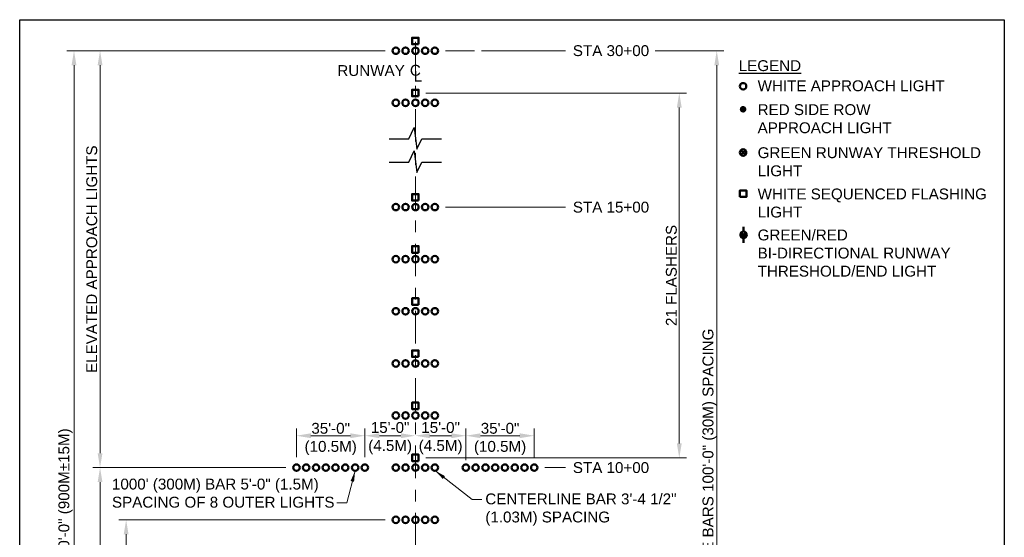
# Model space of a CAD drawing. Header units: inches. Extents: x 0 to 21.3, y 0 to 11.
# Tile 2 of 3: x 0 to 8.5, y 6.5 to 11. Entities that reach past the tile are written whole.
import ezdxf
from ezdxf.enums import TextEntityAlignment as Align

# ---------------------------------------------------------------- set-up
doc = ezdxf.new("R2010")
doc.units = ezdxf.units.IN
doc.header["$LTSCALE"] = 0.375
doc.header["$MEASUREMENT"] = 0
doc.header["$PDSIZE"] = 2
doc.linetypes.add('CENTER2', pattern=[1.125, 0.75, -0.125, 0.125, -0.125])
doc.layers.get('0').update_dxf_attribs({"linetype": 'CONTINUOUS', "lineweight": 35})
doc.layers.get('DEFPOINTS').update_dxf_attribs({"linetype": 'CONTINUOUS', "lineweight": 35})
for name, color, linetype, lineweight in [('E-AFLD-LITE-APPR', 203, 'CONTINUOUS', 50), ('E-AFLD-LITE-RUNW', 203, 'CONTINUOUS', 50), ('G-ANNO-DIMS', 7, 'CONTINUOUS', 0)]:
    doc.layers.add(name, color=color, linetype=linetype, lineweight=lineweight)
for name, color, linetype in [('G-ANNO-SYMB', 6, 'CONTINUOUS'), ('G-ANNO-TEXT', 7, 'CONTINUOUS'), ('G-ANNO-TEXT @ 1', 7, 'CONTINUOUS'), ('G-ANNO-TTLB', 7, 'CONTINUOUS')]:
    doc.layers.add(name, color=color, linetype=linetype)
doc.styles.add('01-E-BLDG-1_1', font='arial.ttf', dxfattribs={"height": 0.09375})
doc.styles.add('Arial', font='arial.ttf')
doc.dimstyles.new('01-E-BLDG-1_1', dxfattribs={"dimtxt": 0.09375, "dimasz": 0.125, "dimexe": 0.0625, "dimexo": 0.0625, "dimgap": 0.0625, "dimtad": 1, "dimdec": 4, "dimzin": 3, "dimdsep": 46, "dimlunit": 4, "dimtxsty": '01-E-BLDG-1_1', "dimcen": 0.0625, "dimclrd": 1, "dimclre": 1, "dimclrt": 256, "dimazin": 0, "dimtfac": 1, "dimtdec": 4, "dimtmove": 1, "dimatfit": 3, "dimfxl": 1, "dimfrac": 2, "dimtolj": 1, "dimtzin": 3, "dimlwd": 0, "dimlwe": 0, "dimarcsym": 0})

# ---------------------------------------------------------------- blocks, each defined once
blk = doc.blocks.new('DSWT')
blk.add_circle((0, 0), 0.0625)
blk = doc.blocks.new('DSFLSH')
blk.add_lwpolyline([(-0.0625, -0.0625), (-0.0625, 0.0625), (0.0625, 0.0625), (0.0625, -0.0625)], close=True)
blk = doc.blocks.new('*D20')
at = {"layer": 'DEFPOINTS', "color": 0, "transparency": 16777216}
for p in [(3.219, 10.7322), (0.6939, 7.1322), (2.3612, 7.1322)]:
    blk.add_point(p, dxfattribs=at)
at = {"layer": 'G-ANNO-DIMS', "color": 1, "lineweight": 0, "transparency": 16777216}
for p, q in [((3.1565, 10.7322), (0.6314, 10.7322)), ((0.6939, 10.6072), (0.6939, 7.2572)), ((2.2987, 7.1322), (0.6314, 7.1322))]:
    blk.add_line(p, q, dxfattribs=at)
at = {"layer": 'G-ANNO-DIMS', "color": 1, "transparency": 16777216}
for points in [[(0.673, 10.6072), (0.7147, 10.6072), (0.6939, 10.7322)], [(0.673, 7.2572), (0.7147, 7.2572), (0.6939, 7.1322)]]:
    blk.add_solid(points, dxfattribs=at)
at = {"layer": 'G-ANNO-DIMS', "transparency": 16777216, "insert": (0.6225, 8.9322), "char_height": 0.09375, "attachment_point": 5, "rotation": 90, "style": '01-E-BLDG-1_1'}
blk.add_mtext('\\A1;ELEVATED APPROACH LIGHTS', dxfattribs=at)
blk = doc.blocks.new('*D12')
at = {"layer": 'DEFPOINTS', "color": 0, "transparency": 16777216}
for p in [(2.3612, 7.1322), (0.6939, 2.5478), (2.5158, 2.5478)]:
    blk.add_point(p, dxfattribs=at)
at = {"layer": 'G-ANNO-DIMS', "color": 1, "lineweight": 0, "transparency": 16777216}
for p, q in [((2.2987, 7.1322), (0.6314, 7.1322)), ((0.6939, 7.0072), (0.6939, 2.6728))]:
    blk.add_line(p, q, dxfattribs=at)
at = {"layer": 'G-ANNO-DIMS', "color": 1, "transparency": 16777216}
for points in [[(0.673, 7.0072), (0.7147, 7.0072), (0.6939, 7.1322)], [(0.673, 2.6728), (0.7147, 2.6728), (0.6939, 2.5478)]]:
    blk.add_solid(points, dxfattribs=at)
at = {"layer": 'G-ANNO-DIMS', "transparency": 16777216, "insert": (0.6088, 4.84), "char_height": 0.09375, "attachment_point": 5, "rotation": 90, "style": '01-E-BLDG-1_1'}
blk.add_mtext('\\A1;1000\'-0"%%P50\'-0" (300M%%P15M)', dxfattribs=at)
blk = doc.blocks.new('*D13')
at = {"layer": 'DEFPOINTS', "color": 0, "transparency": 16777216}
for p in [(0.4689, 10.7322), (3.219, 10.7322), (2.5158, 2.5478)]:
    blk.add_point(p, dxfattribs=at)
at = {"layer": 'G-ANNO-DIMS', "color": 1, "linetype": 'ByBlock', "lineweight": 0, "transparency": 16777216}
for p, q in [((3.1565, 10.7322), (0.4064, 10.7322)), ((2.4533, 2.5478), (0.4064, 2.5478))]:
    blk.add_line(p, q, dxfattribs=at)
at = {"layer": 'G-ANNO-DIMS', "color": 1, "lineweight": 0, "transparency": 16777216}
blk.add_line((0.4689, 2.6728), (0.4689, 10.6072), dxfattribs=at)
at = {"layer": 'G-ANNO-DIMS', "color": 1, "transparency": 16777216}
for points in [[(0.448, 10.6072), (0.4897, 10.6072), (0.4689, 10.7322)], [(0.448, 2.6728), (0.4897, 2.6728), (0.4689, 2.5478)]]:
    blk.add_solid(points, dxfattribs=at)
at = {"layer": 'G-ANNO-DIMS', "transparency": 16777216, "insert": (0.3956, 6.64), "char_height": 0.09375, "attachment_point": 5, "rotation": 90, "style": '01-E-BLDG-1_1'}
blk.add_mtext('\\A1;3000\'-0"%%P50\'-0" (900M%%P15M)', dxfattribs=at)
blk = doc.blocks.new('*D14')
at = {"layer": 'DEFPOINTS', "color": 0, "transparency": 16777216}
for p in [(0.9189, 6.6822), (3.219, 6.6822), (1.7002, 2.6603)]:
    blk.add_point(p, dxfattribs=at)
at = {"layer": 'G-ANNO-DIMS', "color": 1, "linetype": 'ByBlock', "lineweight": 0, "transparency": 16777216}
blk.add_line((3.1565, 6.6822), (0.8564, 6.6822), dxfattribs=at)
at = {"layer": 'G-ANNO-DIMS', "color": 1, "lineweight": 0, "transparency": 16777216}
blk.add_line((0.9189, 2.7853), (0.9189, 6.5572), dxfattribs=at)
at = {"layer": 'G-ANNO-DIMS', "color": 1, "linetype": 'CENTER2', "lineweight": 0, "transparency": 16777216}
blk.add_line((1.6377, 2.6603), (0.8564, 2.6603), dxfattribs=at)
at = {"layer": 'G-ANNO-DIMS', "color": 1, "transparency": 16777216}
for points in [[(0.898, 6.5572), (0.9397, 6.5572), (0.9189, 6.6822)], [(0.898, 2.7853), (0.9397, 2.7853), (0.9189, 2.6603)]]:
    blk.add_solid(points, dxfattribs=at)
at = {"layer": 'G-ANNO-DIMS', "transparency": 16777216, "insert": (0.934, 4.6701), "char_height": 0.09375, "attachment_point": 5, "rotation": 90, "style": '01-E-BLDG-1_1'}
blk.add_mtext('\\A1;SEMIFLUSH LIGHTS\\P(NOTE 1)', dxfattribs=at)
blk = doc.blocks.new('*D19')
at = {"layer": 'DEFPOINTS', "color": 0, "transparency": 16777216}
for p in [(5.4856, 10.7322), (6.0175, 10.7322), (5.4187, 3.0822)]:
    blk.add_point(p, dxfattribs=at)
at = {"layer": 'G-ANNO-DIMS', "color": 1, "lineweight": 0, "transparency": 16777216}
for p, q in [((5.4856, 10.7322), (6.08, 10.7322)), ((6.0175, 3.2072), (6.0175, 10.6072)), ((5.4187, 3.0822), (6.08, 3.0822))]:
    blk.add_line(p, q, dxfattribs=at)
at = {"layer": 'G-ANNO-DIMS', "color": 1, "transparency": 16777216}
for points in [[(5.9967, 10.6072), (6.0384, 10.6072), (6.0175, 10.7322)], [(5.9967, 3.2072), (6.0384, 3.2072), (6.0175, 3.0822)]]:
    blk.add_solid(points, dxfattribs=at)
at = {"layer": 'G-ANNO-DIMS', "transparency": 16777216, "insert": (5.9559, 6.9072), "char_height": 0.09375, "attachment_point": 5, "rotation": 90, "style": '01-E-BLDG-1_1'}
blk.add_mtext('\\A1;30 CENTERLINE BARS 100\'-0" (30M) SPACING', dxfattribs=at)
blk = doc.blocks.new('*D10')
at = {"layer": 'DEFPOINTS', "color": 0, "transparency": 16777216}
for p in [(3.444, 10.3666), (5.6941, 10.3666), (3.444, 7.2166)]:
    blk.add_point(p, dxfattribs=at)
at = {"layer": 'G-ANNO-DIMS', "color": 1, "lineweight": 0, "transparency": 16777216}
for p, q in [((3.5065, 10.3666), (5.7566, 10.3666)), ((5.6941, 7.3416), (5.6941, 10.2416)), ((3.5065, 7.2166), (5.7566, 7.2166))]:
    blk.add_line(p, q, dxfattribs=at)
at = {"layer": 'G-ANNO-DIMS', "color": 1, "transparency": 16777216}
for points in [[(5.6733, 10.2416), (5.715, 10.2416), (5.6941, 10.3666)], [(5.6733, 7.3416), (5.715, 7.3416), (5.6941, 7.2166)]]:
    blk.add_solid(points, dxfattribs=at)
at = {"layer": 'G-ANNO-DIMS', "transparency": 16777216, "insert": (5.626, 8.7916), "char_height": 0.09375, "attachment_point": 5, "rotation": 90, "style": '01-E-BLDG-1_1'}
blk.add_mtext('\\A1;21 FLASHERS', dxfattribs=at)
blk = doc.blocks.new('*X5')
at = {"color": 0}
for p, q in [((-0.06, -0.018), (-0.06, 0.018)), ((-0.057, -0.026), (-0.057, 0.026)), ((-0.054, -0.031), (-0.054, 0.031)), ((-0.051, -0.036), (-0.051, 0.036)), ((-0.048, -0.04), (-0.048, 0.04)), ((-0.045, -0.043), (-0.045, 0.043)), ((-0.042, -0.046), (-0.042, 0.046)), ((-0.039, -0.049), (-0.039, 0.049)), ((-0.036, -0.051), (-0.036, 0.051)), ((-0.033, -0.053), (-0.033, 0.053)), ((-0.03, -0.055), (-0.03, 0.055)), ((-0.027, -0.056), (-0.027, 0.056)), ((-0.024, -0.058), (-0.024, 0.058)), ((-0.021, -0.059), (-0.021, 0.059)), ((-0.018, -0.06), (-0.018, 0.06)), ((-0.015, -0.061), (-0.015, 0.061)), ((-0.012, -0.061), (-0.012, 0.061)), ((-0.009, -0.062), (-0.009, 0.062)), ((-0.006, -0.062), (-0.006, 0.062)), ((-0.003, -0.062), (-0.003, 0.062))]:
    blk.add_line(p, q, dxfattribs=at)
blk = doc.blocks.new('A$C282F6D7E')
for p, q in [((-0.0422, 0.0281), (0, 0.0281)), ((0.0281, 0.0562), (0.0281, 0)), ((0.0281, 0.0281), (0.048, 0.048)), ((0.0281, 0.0281), (0.048, 0.0082)), ((0.0562, 0.0281), (0.0984, 0.0281))]:
    blk.add_line(p, q)
blk.add_circle((0.0281, 0.0281), 0.0281)
at = {"xscale": 0.45, "yscale": 0.45, "zscale": 0.45}
blk.add_blockref('*X5', (0.0281, 0.0281), dxfattribs=at)
blk = doc.blocks.new('CNTLIN')
at = {"color": 0, "linetype": 'Continuous', "style": 'Arial'}
for s, p in [('C', (0, 0)), ('L', (0.0221, -0.0516))]:
    blk.add_text(s, height=0.0938, dxfattribs=at).set_placement(p, align=Align.MIDDLE_CENTER)
blk = doc.blocks.new('BREAK')
at = {"color": 0, "linetype": 'Continuous', "flags": 128}
blk.add_lwpolyline([(0, 0), (0.046625, 0.097375), (0.069125, -0.090125), (0.112375, 0)], dxfattribs=at)
blk = doc.blocks.new('*D28')
at = {"layer": 'DEFPOINTS', "color": 0, "transparency": 16777216}
for p in [(2.9799, 7.4079), (2.3893, 7.1603), (2.9799, 7.1603)]:
    blk.add_point(p, dxfattribs=at)
at = {"layer": 'G-ANNO-DIMS', "color": 1, "lineweight": 0, "transparency": 16777216}
for p, q in [((2.3893, 7.2228), (2.3893, 7.4704)), ((2.5143, 7.4079), (2.8549, 7.4079)), ((2.9799, 7.2228), (2.9799, 7.4704))]:
    blk.add_line(p, q, dxfattribs=at)
at = {"layer": 'G-ANNO-DIMS', "color": 1, "transparency": 16777216}
for points in [[(2.5143, 7.4287), (2.5143, 7.3871), (2.3893, 7.4079)], [(2.8549, 7.4287), (2.8549, 7.3871), (2.9799, 7.4079)]]:
    blk.add_solid(points, dxfattribs=at)
at = {"layer": 'G-ANNO-DIMS', "transparency": 16777216, "insert": (2.6846, 7.3798), "char_height": 0.09375, "attachment_point": 5, "style": '01-E-BLDG-1_1'}
blk.add_mtext('\\A1;35\'-0"\\P(10.5M)', dxfattribs=at)
blk = doc.blocks.new('*D29')
at = {"layer": 'DEFPOINTS', "color": 0, "transparency": 16777216}
for p in [(3.4158, 7.4079), (3.4158, 7.2447), (2.9799, 7.1603)]:
    blk.add_point(p, dxfattribs=at)
at = {"layer": 'G-ANNO-DIMS', "color": 1, "lineweight": 0, "transparency": 16777216}
for p, q in [((2.9799, 7.2228), (2.9799, 7.4704)), ((3.1049, 7.4079), (3.2908, 7.4079))]:
    blk.add_line(p, q, dxfattribs=at)
at = {"layer": 'G-ANNO-DIMS', "color": 1, "transparency": 16777216}
for points in [[(3.1049, 7.4287), (3.1049, 7.3871), (2.9799, 7.4079)], [(3.2908, 7.4287), (3.2908, 7.3871), (3.4158, 7.4079)]]:
    blk.add_solid(points, dxfattribs=at)
at = {"layer": 'G-ANNO-DIMS', "transparency": 16777216, "insert": (3.1979, 7.3869), "char_height": 0.09375, "attachment_point": 5, "style": '01-E-BLDG-1_1'}
blk.add_mtext('\\A1;15\'-0"\\P(4.5M)', dxfattribs=at)
blk = doc.blocks.new('*D30')
at = {"layer": 'DEFPOINTS', "color": 0, "transparency": 16777216}
for p in [(3.8518, 7.4079), (3.4158, 7.1603), (3.8518, 7.1349)]:
    blk.add_point(p, dxfattribs=at)
at = {"layer": 'G-ANNO-DIMS', "color": 1, "lineweight": 0, "transparency": 16777216}
for p, q in [((3.5408, 7.4079), (3.7268, 7.4079)), ((3.8518, 7.1974), (3.8518, 7.4704))]:
    blk.add_line(p, q, dxfattribs=at)
at = {"layer": 'G-ANNO-DIMS', "color": 1, "transparency": 16777216}
for points in [[(3.5408, 7.4287), (3.5408, 7.3871), (3.4158, 7.4079)], [(3.7268, 7.4287), (3.7268, 7.3871), (3.8518, 7.4079)]]:
    blk.add_solid(points, dxfattribs=at)
at = {"layer": 'G-ANNO-DIMS', "transparency": 16777216, "insert": (3.6338, 7.3869), "char_height": 0.09375, "attachment_point": 5, "style": '01-E-BLDG-1_1'}
blk.add_mtext('\\A1;15\'-0"\\P(4.5M)', dxfattribs=at)
blk = doc.blocks.new('*D31')
at = {"layer": 'DEFPOINTS', "color": 0, "transparency": 16777216}
for p in [(4.4424, 7.4079), (3.8518, 7.1603), (4.4424, 7.1603)]:
    blk.add_point(p, dxfattribs=at)
at = {"layer": 'G-ANNO-DIMS', "color": 1, "lineweight": 0, "transparency": 16777216}
for p, q in [((3.8518, 7.2228), (3.8518, 7.4704)), ((3.9768, 7.4079), (4.3174, 7.4079)), ((4.4424, 7.2228), (4.4424, 7.4704))]:
    blk.add_line(p, q, dxfattribs=at)
at = {"layer": 'G-ANNO-DIMS', "color": 1, "transparency": 16777216}
for points in [[(3.9768, 7.4287), (3.9768, 7.3871), (3.8518, 7.4079)], [(4.3174, 7.4287), (4.3174, 7.3871), (4.4424, 7.4079)]]:
    blk.add_solid(points, dxfattribs=at)
at = {"layer": 'G-ANNO-DIMS', "transparency": 16777216, "insert": (4.1471, 7.3798), "char_height": 0.09375, "attachment_point": 5, "style": '01-E-BLDG-1_1'}
blk.add_mtext('\\A1;35\'-0"\\P(10.5M)', dxfattribs=at)

msp = doc.modelspace()

# ---------------------------------------------------------------- linework, layer by layer
at = {"layer": 'E-AFLD-LITE-APPR'}
for p, q in [((6.22493, 9.83267), (6.26471, 9.87244)), ((6.22493, 9.87244), (6.26471, 9.83267))]:
    msp.add_line(p, q, dxfattribs=at)
msp.add_lwpolyline([(6.21808, 9.46924), (6.21808, 9.52549), (6.27433, 9.52549), (6.27433, 9.46924)], close=True, dxfattribs=at)
for centre in [(6.24482, 10.42507), (6.24482, 9.85255)]:
    msp.add_circle(centre, 0.02813, dxfattribs=at)
at = {"layer": 'E-AFLD-LITE-RUNW', "const_width": 0.02813}
msp.add_lwpolyline([(6.24482, 10.21241, 1), (6.24482, 10.24054, 1)], format="xyb", close=True, dxfattribs=at)
at = {"layer": 'G-ANNO-DIMS', "linetype": 'CENTER2'}
msp.add_line((3.41584, 2.9723), (3.41584, 10.86506), dxfattribs=at)
at = {"layer": 'G-ANNO-DIMS', "color": 1}
msp.add_line((3.67521, 10.73218), (3.92521, 10.73218), dxfattribs=at)
at = {"layer": 'G-ANNO-DIMS'}
for p, q in [((3.98771, 10.73218), (4.71263, 10.73218)), ((3.67521, 9.38097), (4.71263, 9.38097)), ((4.53303, 7.13218), (4.71263, 7.13218))]:
    msp.add_line(p, q, dxfattribs=at)
at = {"layer": 'G-ANNO-SYMB'}
for p, q in [((3.19084, 9.97159), (3.35796, 9.97159)), ((3.47034, 9.97159), (3.64084, 9.97159)), ((3.19084, 9.76987), (3.35796, 9.76987)), ((3.47034, 9.76987), (3.64084, 9.76987))]:
    msp.add_line(p, q, dxfattribs=at)
at = {"layer": 'G-ANNO-TTLB'}
msp.add_lwpolyline([(0, 11), (8.5, 11), (8.5, 0), (0, 0)], close=True, dxfattribs=at)

# ---------------------------------------------------------------- block references
at = {"layer": 'E-AFLD-LITE-APPR', "yscale": 0.45, "zscale": 0.45}
for name, p, xscale, rotation in [('DSWT', (3.24709, 10.73218), 0.45, 90), ('DSWT', (3.33146, 10.73218), 0.45, 90), ('DSWT', (3.41584, 10.73218), 0.45, 90), ('DSWT', (3.50021, 10.73218), 0.45, 90), ('DSWT', (3.58459, 10.73218), 0.45, 90), ('DSWT', (3.24709, 10.28218), 0.45, 90), ('DSWT', (3.33146, 10.28218), 0.45, 90), ('DSWT', (3.41584, 10.28218), 0.45, 90), ('DSWT', (3.50021, 10.28218), 0.45, 90), ('DSWT', (3.58459, 10.28218), 0.45, 90), ('DSWT', (3.24709, 9.38218), 0.45, 90), ('DSWT', (3.33146, 9.38218), 0.45, 90), ('DSWT', (3.41584, 9.38218), 0.45, 90), ('DSWT', (3.50021, 9.38218), 0.45, 90), ('DSWT', (3.58459, 9.38218), 0.45, 90), ('DSWT', (3.24709, 8.93218), 0.45, 90), ('DSWT', (3.33146, 8.93218), 0.45, 90), ('DSWT', (3.41584, 8.93218), 0.45, 90), ('DSWT', (3.50021, 8.93218), 0.45, 90), ('DSWT', (3.58459, 8.93218), 0.45, 90), ('DSWT', (3.24709, 8.48218), 0.45, 90), ('DSWT', (3.33146, 8.48218), 0.45, 90), ('DSWT', (3.41584, 8.48218), 0.45, 90), ('DSWT', (3.50021, 8.48218), 0.45, 90), ('DSWT', (3.58459, 8.48218), 0.45, 90), ('DSWT', (3.24709, 8.03218), 0.45, 90), ('DSWT', (3.33146, 8.03218), 0.45, 90), ('DSWT', (3.41584, 8.03218), 0.45, 90), ('DSWT', (3.50021, 8.03218), 0.45, 90), ('DSWT', (3.58459, 8.03218), 0.45, 90), ('DSWT', (3.24709, 7.58218), 0.45, 90), ('DSWT', (3.33146, 7.58218), 0.45, 90), ('DSWT', (3.41584, 7.58218), 0.45, 90), ('DSWT', (3.50021, 7.58218), 0.45, 90), ('DSWT', (3.58459, 7.58218), 0.45, 90), ('DSFLSH', (3.41584, 7.21656), 0.45, 90), ('DSWT', (2.38928, 7.13218), 0.45, 90), ('DSWT', (2.47365, 7.13218), 0.45, 90), ('DSWT', (2.55803, 7.13218), 0.45, 90), ('DSWT', (2.6424, 7.13218), 0.45, 90), ('DSWT', (2.72678, 7.13218), 0.45, 90), ('DSWT', (2.81115, 7.13218), 0.45, 90), ('DSWT', (2.89553, 7.13218), 0.45, 90), ('DSWT', (2.9799, 7.13218), 0.45, 90), ('DSWT', (3.24709, 7.13218), 0.45, 90), ('DSWT', (3.33146, 7.13218), 0.45, 90), ('DSWT', (3.41584, 7.13218), 0.45, 90), ('DSWT', (3.50021, 7.13218), 0.45, 90), ('DSWT', (3.58459, 7.13218), 0.45, 90), ('DSWT', (3.85178, 7.13218), -0.45, 270), ('DSWT', (3.93615, 7.13218), -0.45, 270), ('DSWT', (4.02053, 7.13218), -0.45, 270), ('DSWT', (4.1049, 7.13218), -0.45, 270), ('DSWT', (4.18928, 7.13218), -0.45, 270), ('DSWT', (4.27365, 7.13218), -0.45, 270), ('DSWT', (4.35803, 7.13218), -0.45, 270), ('DSWT', (4.4424, 7.13218), -0.45, 270), ('DSWT', (3.24709, 6.68218), 0.45, 90), ('DSWT', (3.33146, 6.68218), 0.45, 90), ('DSWT', (3.41584, 6.68218), 0.45, 90), ('DSWT', (3.50021, 6.68218), 0.45, 90), ('DSWT', (3.58459, 6.68218), 0.45, 90)]:
    msp.add_blockref(name, p, dxfattribs=dict(at, xscale=xscale, rotation=rotation))
at = {"layer": 'E-AFLD-LITE-APPR', "rotation": 90}
msp.add_blockref('A$C282F6D7E', (6.27755, 9.11436), dxfattribs=at)
at = {"layer": 'E-AFLD-LITE-RUNW', "xscale": 0.45, "yscale": 0.45, "zscale": 0.45, "rotation": 90}
for p in [(3.41584, 10.81656), (3.41584, 10.36656), (3.41584, 9.46656), (3.41584, 9.01656), (3.41584, 8.56656), (3.41584, 8.11656), (3.41584, 7.66656)]:
    msp.add_blockref('DSFLSH', p, dxfattribs=at)
at = {"layer": 'G-ANNO-SYMB'}
for p in [(3.35796, 9.97159), (3.35796, 9.76987)]:
    msp.add_blockref('BREAK', p, dxfattribs=at)
at = {"layer": 'G-ANNO-TEXT @ 1'}
msp.add_blockref('CNTLIN', (3.41584, 10.5631), dxfattribs=at)

# ---------------------------------------------------------------- texts
at = {"layer": 'G-ANNO-TEXT', "style": '01-E-BLDG-1_1'}
msp.add_text('%%ULEGEND', height=0.09375, dxfattribs=at).set_placement((6.20732, 10.55632))
at = {"layer": 'G-ANNO-TEXT', "char_height": 0.09375, "style": '01-E-BLDG-1_1'}
for s, insert, width, attachment_point in [('STA 30+00', (4.77513, 10.73218), 0.7185477, 4), ('RUNWAY', (3.03332, 10.56013), 1.2172485, 5), ('WHITE APPROACH LIGHT ', (6.37047, 10.47646), 1.6518162, 1), ('RED SIDE ROW APPROACH LIGHT', (6.37047, 10.27021), 1.7409164, 1), ('GREEN RUNWAY THRESHOLD LIGHT', (6.37047, 9.89848), 1.9437626, 1), ('WHITE SEQUENCED FLASHING LIGHT', (6.37047, 9.54223), 2.0014506, 1), ('STA 15+00', (4.77513, 9.38097), 0.7185477, 4), ('GREEN/RED BI-DIRECTIONAL RUNWAY THRESHOLD/END LIGHT', (6.37047, 9.18811), 1.8536661, 1), ('STA 10+00', (4.77513, 7.13218), 0.7185477, 4), ('1000\' (300M) BAR 5\'-0" (1.5M) SPACING OF 8 OUTER LIGHTS', (0.79662, 7.03725), 2.3808126, 1), ('CENTERLINE BAR 3\'-4 1/2" (1.03M) SPACING', (4.01963, 6.90923), 1.6607362, 1)]:
    msp.add_mtext(s, dxfattribs=dict(at, insert=insert, width=width, attachment_point=attachment_point))

# ---------------------------------------------------------------- dimensions: what is measured, and where the dimension line sits
at = {"layer": 'G-ANNO-DIMS'}
for base, p1, p2, text, picture, middle in [((0.46888, 10.73218), (2.51584, 2.54781), (3.21896, 10.73218), '3000\'-0"%%P50\'-0" (900M%%P15M)', '*D13', (0.51959, 6.64)), ((0.69388, 7.13218), (3.21896, 10.73218), (2.36115, 7.13218), 'ELEVATED APPROACH LIGHTS', '*D20', (0.73347, 8.93218)), ((5.69414, 10.36656), (3.44396, 7.21656), (3.44396, 10.36656), '21 FLASHERS', '*D10', (5.737, 8.79156)), ((0.91888, 6.68218), (1.70021, 2.66031), (3.21896, 6.68218), 'SEMIFLUSH LIGHTS\\P(NOTE 1)', '*D14', (1.13687, 4.67015))]:
    dim = msp.add_linear_dim(base=base, p1=p1, p2=p2, angle=90, text=text, dimstyle='01-E-BLDG-1_1', dxfattribs=at)
    dim.commit()
    dim.dimension.update_dxf_attribs({"geometry": picture, "text_midpoint": middle, "dimtype": 160})
for base, p1, p2, text, override, picture, middle in [((6.01752, 10.73218), (5.41871, 3.08218), (5.4856, 10.73218), '30 CENTERLINE BARS 100\'-0" (30M) SPACING', {"dimexo": 0}, '*D19', (6.07984, 6.90718)), ((0.69388, 2.54781), (2.36115, 7.13218), (2.51584, 2.54781), '1000\'-0"%%P50\'-0" (300M%%P15M)', {"dimse2": 1}, '*D12', (0.73271, 4.84))]:
    dim = msp.add_linear_dim(base=base, p1=p1, p2=p2, angle=90, text=text, dimstyle='01-E-BLDG-1_1', override=override, dxfattribs=at)
    dim.commit()
    dim.dimension.update_dxf_attribs({"geometry": picture, "text_midpoint": middle, "dimtype": 160})
for base, p1, p2, picture, middle in [((2.9799, 7.40789), (2.38928, 7.16031), (2.9799, 7.16031), '*D28', (2.68459, 7.37982)), ((4.4424, 7.40789), (3.85178, 7.16031), (4.4424, 7.16031), '*D31', (4.14709, 7.37982))]:
    dim = msp.add_linear_dim(base=base, p1=p1, p2=p2, text='35\'-0"\\X(10.5M)', dimstyle='01-E-BLDG-1_1', dxfattribs=at)
    dim.commit()
    dim.dimension.update_dxf_attribs({"geometry": picture, "text_midpoint": middle, "dimtype": 160})
for base, p1, p2, override, picture, middle in [((3.41584, 7.40789), (2.9799, 7.16031), (3.41584, 7.24468), {"dimse2": 1}, '*D29', (3.19787, 7.38691)), ((3.85178, 7.40789), (3.41584, 7.16031), (3.85178, 7.13493), {"dimse1": 1, "dimse2": 0}, '*D30', (3.63381, 7.38691))]:
    dim = msp.add_linear_dim(base=base, p1=p1, p2=p2, text='15\'-0"\\X(4.5M)', dimstyle='01-E-BLDG-1_1', override=override, dxfattribs=at)
    dim.commit()
    dim.dimension.update_dxf_attribs({"geometry": picture, "text_midpoint": middle, "dimtype": 160})

# ---------------------------------------------------------------- leaders
at = {"layer": 'G-ANNO-TEXT'}
for points in [[(2.89553, 7.10406), (2.8228, 6.82943), (2.73817, 6.82943)], [(3.58842, 7.10432), (3.90606, 6.85697), (3.99069, 6.85697)]]:
    msp.add_leader(points, dimstyle='01-E-BLDG-1_1', override={"dimasz": 0.09375, "dimclrd": 1}, dxfattribs=at)

doc.saveas('drawing.dxf')
